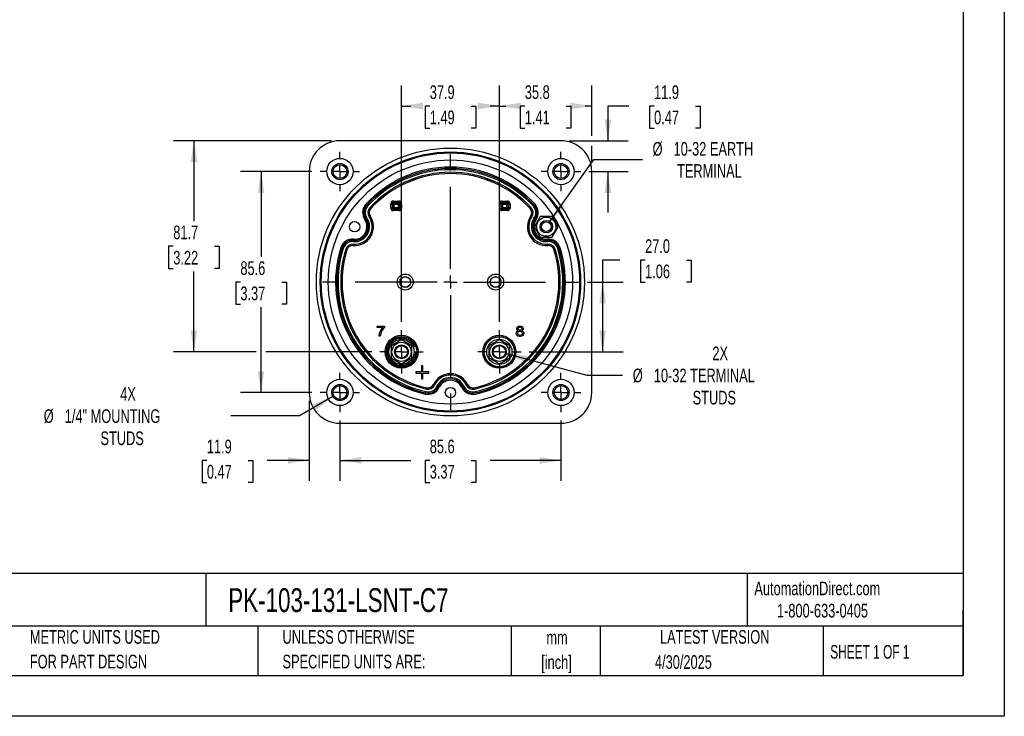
# Model space of a CAD drawing. Header units: millimetres. Extents: x 0 to 699, y 0 to 540.
# Tile 2 of 6: x 317 to 699, y 0 to 270. Entities that reach past the tile are written whole.
import ezdxf

# ---------------------------------------------------------------- set-up
doc = ezdxf.new("R2010")
doc.units = ezdxf.units.MM
doc.header["$LTSCALE"] = 2.5
doc.linetypes.add('CENTERX2', pattern=[20.32, 12.7, -2.54, 2.54, -2.54])
doc.layers.add('CENTER', color=40, linetype='CENTERX2')
doc.layers.add('DIMENSIONS', color=140, linetype='Continuous', lineweight=25)
doc.layers.add('TEXT', color=140, linetype='Continuous', lineweight=25)
doc.styles.add('SLDTEXTSTYLE0', font='TXT', dxfattribs={"width": 0.7})
doc.styles.add('SLDTEXTSTYLE1', font='TXT', dxfattribs={"width": 0.65})
doc.dimstyles.new('SLDDIMSTYLE0', dxfattribs={"dimtxt": 5.39502, "dimasz": 8.255, "dimexe": 0, "dimexo": 0.0625, "dimgap": 1.348755, "dimtad": 0, "dimtih": 1, "dimtoh": 1, "dimrnd": 1e-09, "dimzin": 12, "dimdsep": 46, "dimtxsty": 'SLDTEXTSTYLE0', "dimsah": 1, "dimcen": 0.09, "dimadec": 0, "dimazin": 3, "dimtfac": 1, "dimtofl": 0, "dimtmove": 0, "dimatfit": 3, "dimfxl": 0, "dimfrac": 2, "dimtolj": 1, "dimtzin": 12, "dimarcsym": 0})
doc.dimstyles.new('SLDDIMSTYLE3', dxfattribs={"dimtxt": 5.39502, "dimasz": 8.255, "dimexe": 0, "dimexo": 0.0625, "dimgap": 1.348755, "dimtad": 0, "dimtih": 1, "dimtoh": 1, "dimrnd": 1e-09, "dimzin": 4, "dimdsep": 46, "dimtxsty": 'SLDTEXTSTYLE0', "dimsah": 1, "dimcen": 0.09, "dimadec": 0, "dimazin": 1, "dimtfac": 1, "dimtofl": 0, "dimtmove": 0, "dimatfit": 3, "dimfxl": 0, "dimfrac": 2, "dimtolj": 1, "dimtzin": 12, "dimarcsym": 0})
doc.dimstyles.new('SLDDIMSTYLE4', dxfattribs={"dimtxt": 5.39502, "dimasz": 8.255, "dimexe": 0, "dimexo": 0.0625, "dimgap": 1.348755, "dimtad": 0, "dimtih": 1, "dimtoh": 1, "dimrnd": 1e-09, "dimzin": 12, "dimdsep": 46, "dimtxsty": 'SLDTEXTSTYLE0', "dimsah": 1, "dimcen": 0.09, "dimadec": 0, "dimazin": 3, "dimtfac": 1, "dimtmove": 0, "dimatfit": 0, "dimfxl": 0, "dimfrac": 2, "dimtolj": 1, "dimtzin": 12, "dimarcsym": 0})
doc.dimstyles.new('SLDDIMSTYLE6', dxfattribs={"dimtxt": 5.39502, "dimasz": 8.255, "dimexe": 0, "dimexo": 0.0625, "dimgap": 1.348755, "dimtad": 0, "dimtih": 1, "dimtoh": 1, "dimrnd": 1e-09, "dimzin": 12, "dimdsep": 46, "dimtxsty": 'SLDTEXTSTYLE0', "dimsah": 1, "dimcen": 0, "dimadec": 0, "dimazin": 3, "dimtfac": 1, "dimtofl": 0, "dimtmove": 0, "dimatfit": 3, "dimfxl": 0, "dimfrac": 2, "dimtolj": 1, "dimtzin": 12, "dimarcsym": 0})

# ---------------------------------------------------------------- blocks, each defined once
blk = doc.blocks.new('SW_NOTE_0_1')
at = {"layer": 'TEXT', "color": 0, "linetype": 'CENTERX2', "lineweight": 18, "char_height": 5.292, "attachment_point": 2, "style": 'SLDTEXTSTYLE0'}
for s, insert in [('mm', (7.11, 6.82)), ('[inch]', (6.9, -2.73))]:
    blk.add_mtext(s, dxfattribs=dict(at, insert=insert))
blk = doc.blocks.new('SW_NOTE_0_2')
at = {"layer": 'TEXT', "color": 0, "linetype": 'CENTERX2', "lineweight": 18, "char_height": 5.2917, "attachment_point": 1, "style": 'SLDTEXTSTYLE0'}
for s, insert in [('UNLESS OTHERWISE', (0, 6.82)), ('SPECIFIED UNITS ARE:', (0, -2.73))]:
    blk.add_mtext(s, dxfattribs=dict(at, insert=insert))
blk = doc.blocks.new('SW_NOTE_0_6')
at = {"layer": 'TEXT', "color": 0, "linetype": 'CENTERX2', "lineweight": 18, "char_height": 5.2917, "attachment_point": 1, "style": 'SLDTEXTSTYLE0'}
for s, insert in [('METRIC UNITS USED', (0, 6.82)), ('FOR PART DESIGN', (0, -2.73))]:
    blk.add_mtext(s, dxfattribs=dict(at, insert=insert))
blk = doc.blocks.new('_D_13')
at = {"layer": 'DIMENSIONS'}
for p, q in [((441.25, 114.64), (441.25, 91.22)), ((526.85, 114.64), (526.85, 91.22)), ((441.25, 99.16), (468.73, 99.16)), ((476.04, 99.16), (474.22, 99.16)), ((474.22, 99.16), (474.22, 90.58)), ((492.07, 99.16), (493.88, 99.16)), ((493.88, 99.16), (493.88, 90.58)), ((526.85, 99.16), (499.38, 99.16)), ((474.22, 90.58), (476.04, 90.58)), ((493.88, 90.58), (492.07, 90.58))]:
    blk.add_line(p, q, dxfattribs=at)
for points in [[(441.25, 99.16), (449.51, 97.89), (449.51, 100.43)], [(526.85, 99.16), (518.6, 100.43), (518.6, 97.89)]]:
    blk.add_solid(points, dxfattribs=at)
at = {"layer": 'DIMENSIONS', "char_height": 5.292, "attachment_point": 1, "style": 'SLDTEXTSTYLE0'}
for s, insert in [('85.6', (476.04, 107.19)), ('3.37', (476.04, 97.4))]:
    blk.add_mtext(s, dxfattribs=dict(at, insert=insert))
blk = doc.blocks.new('_D_14')
at = {"layer": 'DIMENSIONS'}
for p, q in [((553.16, 236.43), (544.98, 236.43)), ((544.98, 236.43), (544.98, 222.95)), ((562.89, 236.43), (561.07, 236.43)), ((561.07, 236.43), (561.07, 227.85)), ((578.92, 236.43), (580.73, 236.43)), ((580.73, 236.43), (580.73, 227.85)), ((561.07, 227.85), (562.89, 227.85)), ((580.73, 227.85), (578.92, 227.85)), ((530.08, 222.95), (552.92, 222.95)), ((537.67, 211.05), (552.92, 211.05)), ((544.98, 211.05), (544.98, 195.18))]:
    blk.add_line(p, q, dxfattribs=at)
for points in [[(544.98, 222.95), (546.25, 231.21), (543.71, 231.21)], [(544.98, 211.05), (543.71, 202.8), (546.25, 202.8)]]:
    blk.add_solid(points, dxfattribs=at)
at = {"layer": 'DIMENSIONS', "char_height": 5.292, "attachment_point": 1, "style": 'SLDTEXTSTYLE0'}
for s, insert in [('11.9', (562.89, 244.45)), ('0.47', (562.89, 234.67))]:
    blk.add_mtext(s, dxfattribs=dict(at, insert=insert))
blk = doc.blocks.new('_D_15')
at = {"layer": 'DIMENSIONS'}
for p, q in [((465.12, 152.79), (465.12, 244.36)), ((502.98, 152.79), (502.98, 244.36)), ((465.12, 236.43), (468.73, 236.43)), ((476.04, 236.43), (474.22, 236.43)), ((474.22, 236.43), (474.22, 227.85)), ((492.07, 236.43), (493.88, 236.43)), ((493.88, 236.43), (493.88, 227.85)), ((502.98, 236.43), (499.38, 236.43)), ((474.22, 227.85), (476.04, 227.85)), ((493.88, 227.85), (492.07, 227.85))]:
    blk.add_line(p, q, dxfattribs=at)
for points in [[(465.12, 236.43), (473.38, 235.16), (473.38, 237.7)], [(502.98, 236.43), (494.72, 237.7), (494.72, 235.16)]]:
    blk.add_solid(points, dxfattribs=at)
at = {"layer": 'DIMENSIONS', "char_height": 5.292, "attachment_point": 1, "style": 'SLDTEXTSTYLE0'}
for s, insert in [('37.9', (476.04, 244.45)), ('1.49', (476.04, 234.67))]:
    blk.add_mtext(s, dxfattribs=dict(at, insert=insert))
blk = doc.blocks.new('_D_16')
at = {"layer": 'DIMENSIONS'}
for p, q in [((502.98, 152.79), (502.98, 244.36)), ((538.75, 224.86), (538.75, 244.36)), ((502.98, 236.43), (505.54, 236.43)), ((512.85, 236.43), (511.04, 236.43)), ((511.04, 236.43), (511.04, 227.85)), ((528.88, 236.43), (530.69, 236.43)), ((530.69, 236.43), (530.69, 227.85)), ((538.75, 236.43), (536.19, 236.43)), ((511.04, 227.85), (512.85, 227.85)), ((530.69, 227.85), (528.88, 227.85)), ((538.75, 214.28), (538.75, 221.05))]:
    blk.add_line(p, q, dxfattribs=at)
for points in [[(502.98, 236.43), (511.23, 235.16), (511.23, 237.7)], [(538.75, 236.43), (530.5, 237.7), (530.5, 235.16)]]:
    blk.add_solid(points, dxfattribs=at)
at = {"layer": 'DIMENSIONS', "char_height": 5.292, "attachment_point": 1, "style": 'SLDTEXTSTYLE0'}
for s, insert in [('35.8', (512.85, 244.45)), ('1.41', (512.85, 234.67))]:
    blk.add_mtext(s, dxfattribs=dict(at, insert=insert))
blk = doc.blocks.new('_D_17')
at = {"layer": 'DIMENSIONS'}
for p, q in [((438.03, 222.95), (376.8, 222.95)), ((384.74, 222.95), (384.74, 191.87)), ((376.72, 182.09), (374.91, 182.09)), ((374.91, 182.09), (374.91, 173.51)), ((392.75, 182.09), (394.56, 182.09)), ((394.56, 182.09), (394.56, 173.51)), ((374.91, 173.51), (376.72, 173.51)), ((384.74, 141.22), (384.74, 172.31)), ((394.56, 173.51), (392.75, 173.51)), ((408.82, 141.22), (376.8, 141.22)), ((453.56, 141.22), (412.63, 141.22))]:
    blk.add_line(p, q, dxfattribs=at)
for points in [[(384.74, 222.95), (383.47, 214.7), (386.01, 214.7)], [(384.74, 141.22), (386.01, 149.48), (383.47, 149.48)]]:
    blk.add_solid(points, dxfattribs=at)
at = {"layer": 'DIMENSIONS', "char_height": 5.292, "attachment_point": 1, "style": 'SLDTEXTSTYLE0'}
for s, insert in [('81.7', (376.72, 190.12)), ('3.22', (376.72, 180.33))]:
    blk.add_mtext(s, dxfattribs=dict(at, insert=insert))
blk = doc.blocks.new('_D_18')
at = {"layer": 'DIMENSIONS'}
for p, q in [((429.35, 122.23), (429.35, 91.22)), ((441.25, 114.64), (441.25, 91.22)), ((389.73, 99.16), (387.92, 99.16)), ((387.92, 99.16), (387.92, 90.58)), ((405.76, 99.16), (407.58, 99.16)), ((407.58, 99.16), (407.58, 90.58)), ((429.35, 99.16), (413.07, 99.16)), ((441.25, 99.16), (457.13, 99.16)), ((387.92, 90.58), (389.73, 90.58)), ((407.58, 90.58), (405.76, 90.58))]:
    blk.add_line(p, q, dxfattribs=at)
for points in [[(429.35, 99.16), (421.1, 100.43), (421.1, 97.89)], [(441.25, 99.16), (449.51, 97.89), (449.51, 100.43)]]:
    blk.add_solid(points, dxfattribs=at)
at = {"layer": 'DIMENSIONS', "char_height": 5.292, "attachment_point": 1, "style": 'SLDTEXTSTYLE0'}
for s, insert in [('11.9', (389.73, 107.19)), ('0.47', (389.73, 97.4))]:
    blk.add_mtext(s, dxfattribs=dict(at, insert=insert))
blk = doc.blocks.new('_D_19')
at = {"layer": 'DIMENSIONS'}
for p, q in [((438.52, 123.88), (425.6, 116.42)), ((425.6, 116.42), (399.08, 116.42))]:
    blk.add_line(p, q, dxfattribs=at)
blk.add_solid([(438.52, 123.88), (430.74, 120.85), (432.01, 118.65)], dxfattribs=at)
at = {"layer": 'DIMENSIONS', "attachment_point": 1, "style": 'SLDTEXTSTYLE0'}
for s, insert, char_height in [('4X', (356.18, 127.52), 5.292), ('%%c', (326.56, 118.95), 5.292), ('1/4" MOUNTING', (334.71, 118.95), 5.2917), ('STUDS', (348.54, 110.37), 5.292)]:
    blk.add_mtext(s, dxfattribs=dict(at, insert=insert, char_height=char_height))
blk = doc.blocks.new('_D_20')
at = {"layer": 'DIMENSIONS'}
for p, q in [((522.56, 191.65), (539.62, 215.67)), ((539.62, 215.67), (558.35, 215.67))]:
    blk.add_line(p, q, dxfattribs=at)
blk.add_solid([(522.56, 191.65), (528.37, 197.64), (526.3, 199.11)], dxfattribs=at)
at = {"layer": 'DIMENSIONS', "attachment_point": 1, "style": 'SLDTEXTSTYLE0'}
for s, insert, char_height in [('%%c', (562.32, 222.49), 5.292), ('10-32 EARTH', (570.46, 222.49), 5.2917), ('TERMINAL', (571.79, 213.92), 5.292)]:
    blk.add_mtext(s, dxfattribs=dict(at, insert=insert, char_height=char_height))
blk = doc.blocks.new('_D_21')
at = {"layer": 'DIMENSIONS'}
for p, q in [((430.44, 211.05), (402.79, 211.05)), ((410.73, 211.05), (410.73, 178.04)), ((402.71, 168.25), (400.9, 168.25)), ((400.9, 168.25), (400.9, 159.68)), ((418.74, 168.25), (420.56, 168.25)), ((420.56, 168.25), (420.56, 159.68)), ((400.9, 159.68), (402.71, 159.68)), ((410.73, 125.45), (410.73, 158.47)), ((420.56, 159.68), (418.74, 159.68)), ((430.44, 125.45), (402.79, 125.45))]:
    blk.add_line(p, q, dxfattribs=at)
for points in [[(410.73, 211.05), (409.46, 202.8), (412, 202.8)], [(410.73, 125.45), (412, 133.71), (409.46, 133.71)]]:
    blk.add_solid(points, dxfattribs=at)
at = {"layer": 'DIMENSIONS', "char_height": 5.292, "attachment_point": 1, "style": 'SLDTEXTSTYLE0'}
for s, insert in [('85.6', (402.71, 176.28)), ('3.37', (402.71, 166.5))]:
    blk.add_mtext(s, dxfattribs=dict(at, insert=insert))
blk = doc.blocks.new('_D_22')
at = {"layer": 'DIMENSIONS'}
for p, q in [((505.59, 140.52), (536.8, 132.16)), ((536.8, 132.16), (550.69, 132.16))]:
    blk.add_line(p, q, dxfattribs=at)
blk.add_solid([(505.59, 140.52), (513.23, 137.16), (513.89, 139.61)], dxfattribs=at)
at = {"layer": 'DIMENSIONS', "attachment_point": 1, "style": 'SLDTEXTSTYLE0'}
for s, insert, char_height in [('2X', (585.47, 143.27), 5.292), ('%%c', (554.66, 134.69), 5.292), ('10-32 TERMINAL', (562.81, 134.69), 5.2917), ('STUDS', (577.83, 126.12), 5.292)]:
    blk.add_mtext(s, dxfattribs=dict(at, insert=insert, char_height=char_height))
blk = doc.blocks.new('_D_23')
at = {"layer": 'DIMENSIONS'}
for p, q in [((549.69, 176.77), (542.96, 176.77)), ((542.96, 176.77), (542.96, 168.25)), ((559.42, 176.77), (557.61, 176.77)), ((557.61, 176.77), (557.61, 168.2)), ((575.45, 176.77), (577.26, 176.77)), ((577.26, 176.77), (577.26, 168.2)), ((537.06, 168.25), (550.9, 168.25)), ((542.96, 168.25), (542.96, 141.22)), ((557.61, 168.2), (559.42, 168.2)), ((577.26, 168.2), (575.45, 168.2)), ((514.54, 141.22), (550.9, 141.22))]:
    blk.add_line(p, q, dxfattribs=at)
for points in [[(542.96, 168.25), (541.69, 160), (544.23, 160)], [(542.96, 141.22), (544.23, 149.48), (541.69, 149.48)]]:
    blk.add_solid(points, dxfattribs=at)
at = {"layer": 'DIMENSIONS', "char_height": 5.292, "attachment_point": 1, "style": 'SLDTEXTSTYLE0'}
for s, insert in [('27.0', (559.42, 184.8)), ('1.06', (559.42, 175.02))]:
    blk.add_mtext(s, dxfattribs=dict(at, insert=insert))
blk = doc.blocks.new('SW_CENTERMARKSYMBOL_1')
at = {"layer": 'CENTER', "color": 0}
for p, q in [((0, 5.08), (0, 8.39)), ((-5.08, 0), (-8.39, 0)), ((0, 0), (-2.54, 0)), ((0, 0), (0, 2.54)), ((0, 0), (0, -2.54)), ((0, 0), (2.54, 0)), ((5.08, 0), (8.39, 0)), ((0, -5.08), (0, -8.39))]:
    blk.add_line(p, q, dxfattribs=at)
blk = doc.blocks.new('SW_CENTERMARKSYMBOL_2')
at = {"layer": 'CENTER', "color": 0}
for p, q in [((0, 5.08), (0, 7.64)), ((-5.08, 0), (-7.64, 0)), ((0, 0), (-2.54, 0)), ((0, 0), (0, 2.54)), ((0, 0), (0, -2.54)), ((0, 0), (2.54, 0)), ((5.08, 0), (7.64, 0)), ((0, -5.08), (0, -7.64))]:
    blk.add_line(p, q, dxfattribs=at)
blk = doc.blocks.new('SW_CENTERMARKSYMBOL_3')
at = {"layer": 'CENTER', "color": 0}
for p, q in [((0, 5.08), (0, 8.39)), ((-5.08, 0), (-8.39, 0)), ((0, 0), (-2.54, 0)), ((0, 0), (0, 2.54)), ((0, 0), (0, -2.54)), ((0, 0), (2.54, 0)), ((5.08, 0), (8.39, 0)), ((0, -5.08), (0, -8.39))]:
    blk.add_line(p, q, dxfattribs=at)
blk = doc.blocks.new('SW_CENTERMARKSYMBOL_4')
at = {"layer": 'CENTER', "color": 0}
for p, q in [((0, 5.08), (0, 7.64)), ((-5.08, 0), (-7.64, 0)), ((0, 0), (-2.54, 0)), ((0, 0), (0, 2.54)), ((0, 0), (0, -2.54)), ((0, 0), (2.54, 0)), ((5.08, 0), (7.64, 0)), ((0, -5.08), (0, -7.64))]:
    blk.add_line(p, q, dxfattribs=at)
blk = doc.blocks.new('SW_CENTERMARKSYMBOL_5')
at = {"layer": 'CENTER', "color": 0}
for p, q in [((0, 5.08), (0, 7.64)), ((-5.08, 0), (-7.64, 0)), ((0, 0), (-2.54, 0)), ((0, 0), (0, 2.54)), ((0, 0), (0, -2.54)), ((0, 0), (2.54, 0)), ((5.08, 0), (7.64, 0)), ((0, -5.08), (0, -7.64))]:
    blk.add_line(p, q, dxfattribs=at)
blk = doc.blocks.new('SW_CENTERMARKSYMBOL_6')
at = {"layer": 'CENTER', "color": 0}
for p, q in [((0, 5.08), (0, 7.64)), ((-5.08, 0), (-7.64, 0)), ((0, 0), (-2.54, 0)), ((0, 0), (0, 2.54)), ((0, 0), (0, -2.54)), ((0, 0), (2.54, 0)), ((5.08, 0), (7.64, 0)), ((0, -5.08), (0, -7.64))]:
    blk.add_line(p, q, dxfattribs=at)
blk = doc.blocks.new('SW_CENTERMARKSYMBOL_7')
at = {"layer": 'CENTER', "color": 0}
for p, q in [((0, 5.08), (0, 49.83)), ((-5.08, 0), (-49.83, 0)), ((0, 0), (-2.54, 0)), ((0, 0), (0, 2.54)), ((0, 0), (0, -2.54)), ((0, 0), (2.54, 0)), ((5.08, 0), (49.83, 0)), ((0, -5.08), (0, -49.83))]:
    blk.add_line(p, q, dxfattribs=at)

msp = doc.modelspace()

# ---------------------------------------------------------------- linework, layer by layer
at = {"color": 7, "linetype": 'Continuous'}
for p, q in [((698.506, 539.757), (698.506, 0.007)), ((698.506, 0.007), (0.006, 0.007))]:
    msp.add_line(p, q, dxfattribs=at)
for p, q in [((526.902, 222.954), (441.202, 222.954)), ((429.352, 211.104), (429.352, 125.404)), ((538.752, 125.404), (538.752, 211.104)), ((460.997, 196.92), (460.997, 198.588)), ((460.997, 198.588), (461.497, 198.588)), ((461.497, 198.588), (461.497, 196.92)), ((461.737, 198.348), (461.497, 198.588)), ((461.737, 197.16), (461.737, 198.348)), ((462.237, 198.348), (461.737, 198.348)), ((461.997, 199.588), (464.088, 199.588)), ((461.997, 199.588), (461.997, 199.088)), ((461.997, 199.088), (464.088, 199.088)), ((461.997, 199.088), (462.237, 198.848)), ((462.237, 198.848), (463.849, 198.848)), ((462.237, 198.348), (462.237, 198.848)), ((462.237, 197.16), (462.237, 198.348)), ((463.849, 198.348), (462.237, 198.348)), ((463.849, 198.848), (464.088, 199.088)), ((463.849, 198.848), (463.849, 198.348)), ((464.349, 198.348), (463.849, 198.348)), ((463.849, 198.348), (463.849, 197.16)), ((464.088, 199.088), (464.088, 199.588)), ((464.588, 198.588), (464.349, 198.348)), ((464.349, 198.348), (464.349, 197.16)), ((465.088, 198.588), (464.588, 198.588)), ((464.588, 196.92), (464.588, 198.588)), ((465.088, 198.588), (465.088, 196.92)), ((503.011, 196.915), (503.011, 198.593)), ((503.011, 198.593), (503.51, 198.593)), ((503.51, 198.593), (503.51, 196.915)), ((503.755, 198.348), (503.51, 198.593)), ((503.755, 197.16), (503.755, 198.348)), ((504.255, 198.348), (503.755, 198.348)), ((504.01, 199.593), (506.112, 199.593)), ((504.01, 199.593), (504.01, 199.093)), ((504.01, 199.093), (506.112, 199.093)), ((504.01, 199.093), (504.255, 198.848)), ((504.255, 198.848), (505.867, 198.848)), ((504.255, 198.348), (504.255, 198.848)), ((505.867, 198.348), (504.255, 198.348)), ((504.255, 198.348), (504.255, 197.16)), ((505.867, 198.848), (506.112, 199.093)), ((505.867, 198.848), (505.867, 198.348)), ((506.367, 198.348), (505.867, 198.348)), ((505.867, 197.16), (505.867, 198.348)), ((506.112, 199.593), (506.112, 199.093)), ((506.612, 198.593), (506.367, 198.348)), ((506.367, 198.348), (506.367, 197.16)), ((507.112, 198.593), (506.612, 198.593)), ((506.612, 196.915), (506.612, 198.593)), ((507.112, 198.593), (507.112, 196.915)), ((451.663, 198.062), (451.672, 198.053)), ((451.672, 198.053), (452.04, 197.714)), ((452.783, 197.031), (453.15, 196.692)), ((453.16, 196.684), (453.15, 196.692)), ((460.997, 196.92), (461.497, 196.92)), ((461.497, 196.92), (461.737, 197.16)), ((461.737, 197.16), (462.237, 197.16)), ((462.237, 196.66), (461.997, 196.42)), ((461.997, 195.92), (461.997, 196.42)), ((464.088, 196.42), (461.997, 196.42)), ((464.088, 195.92), (461.997, 195.92)), ((462.237, 196.66), (462.237, 197.16)), ((462.237, 197.16), (463.849, 197.16)), ((463.849, 196.66), (462.237, 196.66)), ((463.849, 197.16), (463.849, 196.66)), ((463.849, 197.16), (464.349, 197.16)), ((464.088, 196.42), (463.849, 196.66)), ((464.088, 195.92), (464.088, 196.42)), ((464.349, 197.16), (464.588, 196.92)), ((465.088, 196.92), (464.588, 196.92)), ((503.011, 196.915), (503.51, 196.915)), ((503.51, 196.915), (503.755, 197.16)), ((503.755, 197.16), (504.255, 197.16)), ((504.255, 196.66), (504.01, 196.415)), ((504.01, 195.915), (504.01, 196.415)), ((506.112, 196.415), (504.01, 196.415)), ((506.112, 195.915), (504.01, 195.915)), ((504.255, 196.66), (504.255, 197.16)), ((504.255, 197.16), (505.867, 197.16)), ((505.867, 196.66), (504.255, 196.66)), ((505.867, 197.16), (505.867, 196.66)), ((505.867, 197.16), (506.367, 197.16)), ((506.112, 196.415), (505.867, 196.66)), ((506.112, 195.915), (506.112, 196.415)), ((506.367, 197.16), (506.612, 196.915)), ((506.612, 196.915), (507.112, 196.915)), ((514.944, 196.684), (514.953, 196.692)), ((515.321, 197.031), (514.953, 196.692)), ((516.431, 198.053), (516.063, 197.714)), ((516.441, 198.062), (516.431, 198.053)), ((451.288, 192.683), (451.299, 192.69)), ((451.299, 192.69), (451.71, 192.975)), ((452.54, 193.548), (452.951, 193.832)), ((452.962, 193.84), (452.951, 193.832)), ((515.153, 193.832), (515.142, 193.84)), ((515.564, 193.548), (515.153, 193.832)), ((516.805, 192.69), (516.394, 192.975)), ((518.852, 193.679), (516.542, 189.679)), ((516.805, 192.69), (516.816, 192.683)), ((523.47, 193.679), (518.852, 193.679)), ((525.78, 189.679), (523.47, 193.679)), ((516.542, 189.679), (518.852, 185.679)), ((523.47, 185.679), (525.78, 189.679)), ((446.513, 184.401), (446.472, 183.903)), ((446.513, 184.401), (446.514, 184.414)), ((518.852, 185.679), (523.47, 185.679)), ((521.59, 184.414), (521.591, 184.401)), ((521.591, 184.401), (521.631, 183.903)), ((442.043, 181.4), (442.056, 181.396)), ((442.056, 181.396), (442.533, 181.247)), ((443.496, 180.946), (443.973, 180.796)), ((443.985, 180.792), (443.973, 180.796)), ((446.35, 182.399), (446.349, 182.386)), ((446.391, 182.897), (446.35, 182.399)), ((521.713, 182.897), (521.754, 182.399)), ((521.755, 182.386), (521.754, 182.399)), ((524.118, 180.792), (524.131, 180.796)), ((524.608, 180.946), (524.131, 180.796)), ((526.048, 181.396), (525.571, 181.247)), ((526.06, 181.4), (526.048, 181.396)), ((455.687, 150.698), (455.687, 151.17)), ((455.687, 151.17), (458.561, 151.17)), ((457.861, 150.698), (455.687, 150.698)), ((458.561, 151.17), (458.561, 150.788)), ((456.868, 147.222), (456.307, 147.222)), ((465.124, 145.872), (461.097, 143.547)), ((469.151, 143.547), (465.124, 145.872)), ((502.98, 145.872), (498.953, 143.547)), ((507.007, 143.547), (502.98, 145.872)), ((461.097, 143.547), (461.097, 138.897)), ((469.151, 138.897), (469.151, 143.547)), ((498.953, 143.547), (498.953, 138.897)), ((507.007, 138.897), (507.007, 143.547)), ((461.097, 138.897), (465.124, 136.572)), ((465.124, 136.572), (469.151, 138.897)), ((498.953, 138.897), (502.98, 136.572)), ((502.98, 136.572), (507.007, 138.897)), ((470.624, 133.472), (470.624, 132.972)), ((472.874, 133.472), (470.624, 133.472)), ((473.374, 135.722), (472.874, 135.722)), ((472.874, 135.722), (472.874, 133.472)), ((473.374, 133.472), (473.374, 135.722)), ((475.624, 133.472), (473.374, 133.472)), ((475.624, 132.972), (475.624, 133.472)), ((470.624, 132.972), (472.874, 132.972)), ((472.874, 132.972), (472.874, 130.722)), ((472.874, 130.722), (473.374, 130.722)), ((473.374, 132.972), (475.624, 132.972)), ((473.374, 130.722), (473.374, 132.972)), ((474.874, 127.274), (474.765, 126.786)), ((474.874, 127.274), (474.877, 127.286)), ((477.439, 128.537), (477.451, 128.531)), ((477.903, 128.317), (477.451, 128.531)), ((479.266, 127.671), (478.814, 127.885)), ((479.278, 127.665), (479.266, 127.671)), ((488.838, 127.671), (488.826, 127.665)), ((488.838, 127.671), (489.29, 127.885)), ((490.201, 128.317), (490.653, 128.531)), ((490.653, 128.531), (490.665, 128.537)), ((493.227, 127.286), (493.229, 127.274)), ((493.339, 126.786), (493.229, 127.274)), ((474.435, 125.313), (474.432, 125.301)), ((474.545, 125.801), (474.435, 125.313)), ((493.668, 125.313), (493.559, 125.801)), ((493.671, 125.301), (493.668, 125.313)), ((441.202, 113.554), (526.902, 113.554))]:
    msp.add_line(p, q)
at = {"flags": 128}
for points in [[(511.607, 149.391), (511.99, 149.22), (512.26, 148.964), (512.41, 148.64), (512.439, 148.26), (512.326, 147.859), (512.06, 147.52), (511.667, 147.275), (511.178, 147.162), (510.633, 147.181), (510.172, 147.332), (509.81, 147.612), (509.587, 147.972), (509.527, 148.544), (509.599, 148.808), (509.737, 149.032)], [(510.362, 149.391), (510.109, 149.502), (509.917, 149.646), (509.786, 149.823), (509.698, 150.143), (509.737, 150.489), (509.896, 150.789), (510.172, 151.035), (510.533, 151.188), (510.973, 151.238), (511.412, 151.187), (511.774, 151.033), (512.053, 150.786), (512.216, 150.489), (512.26, 150.149), (512.178, 149.83), (512.049, 149.65), (511.858, 149.504), (511.607, 149.391)], [(509.737, 149.032), (510.041, 149.275), (510.362, 149.391)], [(511.632, 147.784), (511.344, 147.615), (510.99, 147.558), (510.621, 147.621), (510.314, 147.807), (510.13, 148.092), (510.079, 148.411), (510.148, 148.706), (510.33, 148.949)], [(511.5, 149.758), (511.335, 149.65), (511.138, 149.592), (510.705, 149.62), (510.528, 149.704), (510.385, 149.834), (510.293, 149.992), (510.254, 150.178), (510.296, 150.437), (510.46, 150.654)], [(510.33, 148.949), (510.542, 149.09), (510.791, 149.165), (511.074, 149.174), (511.335, 149.118), (511.559, 148.998), (511.74, 148.822), (511.849, 148.609), (511.886, 148.363), (511.824, 148.042), (511.632, 147.784)], [(510.46, 150.654), (510.625, 150.763), (510.819, 150.822), (511.25, 150.792), (511.43, 150.7), (511.576, 150.563), (511.667, 150.4), (511.701, 150.213), (511.655, 149.964), (511.5, 149.758)]]:
    msp.add_lwpolyline(points, dxfattribs=at)
for centre, radius in [((484.052, 168.26), 51.889), ((484.052, 168.254), 50.389), ((484.052, 168.254), 50.011), ((441.252, 211.054), 5.1), ((484.052, 168.259), 47.291), ((441.252, 211.054), 3.15), ((441.252, 211.054), 2.65), ((526.852, 211.054), 5.1), ((526.852, 211.054), 3.15), ((526.852, 211.054), 2.65), ((446.943, 189.679), 2), ((521.161, 189.679), 3.719), ((521.161, 189.679), 2.413), ((521.161, 189.679), 1.913), ((466.552, 168.254), 3.097), ((466.552, 168.254), 2.099), ((466.552, 168.254), 2.023), ((501.552, 168.254), 3.097), ((501.552, 168.254), 2.099), ((501.552, 168.254), 2.023), ((465.124, 141.222), 6.389), ((465.124, 141.222), 5.889), ((465.124, 141.222), 5.85), ((465.124, 141.222), 4.88), ((465.124, 141.222), 3.727), ((502.98, 141.222), 6.389), ((502.98, 141.222), 5.889), ((502.98, 141.222), 5.85), ((502.98, 141.222), 4.88), ((502.98, 141.222), 3.727), ((465.124, 141.222), 2.7), ((465.124, 141.222), 2.413), ((502.98, 141.222), 2.7), ((502.98, 141.222), 2.413), ((441.252, 125.454), 5.1), ((526.852, 125.454), 5.1), ((441.252, 125.454), 3.15), ((441.252, 125.454), 2.65), ((484.052, 125.404), 2), ((526.852, 125.454), 3.15), ((526.852, 125.454), 2.65)]:
    msp.add_circle(centre, radius)
for centre, radius, start, end in [((441.202, 211.104), 11.85, 90, 180), ((526.902, 211.104), 11.85, 360, 90), ((484.052, 168.254), 44.5, 42.62309, 137.37691), ((484.052, 168.254), 44.017, 42.62309, 137.37691), ((484.052, 168.254), 44.004, 42.62309, 137.37691), ((484.052, 168.254), 43.504, 42.62309, 137.37691), ((484.052, 168.254), 42.496, 42.62309, 137.37691), ((484.052, 168.254), 41.996, 42.62309, 137.37691), ((484.052, 168.254), 41.983, 42.62309, 137.37691), ((454.84, 195.138), 4.8, 137.37691, 214.65403), ((461.997, 198.588), 1, 89.99706, 180.00294), ((461.997, 198.588), 0.5, 89.97564, 180.02436), ((462.237, 198.348), 0.5, 90.02044, 179.97956), ((463.849, 198.348), 0.5, 0.02044, 89.97956), ((464.088, 198.588), 1, 359.99706, 90.00294), ((464.088, 198.588), 0.5, 359.97564, 90.02436), ((504.01, 198.593), 1, 89.99706, 180.00294), ((504.01, 198.593), 0.5, 89.97564, 180.02436), ((504.255, 198.348), 0.5, 90.02044, 179.97956), ((505.867, 198.348), 0.5, 0.02044, 89.97956), ((506.112, 198.593), 1, 359.99706, 90.00294), ((506.112, 198.593), 0.5, 359.97564, 90.02436), ((513.264, 195.138), 4.8, 325.34597, 42.62309), ((454.84, 195.138), 4.317, 137.37691, 214.65403), ((454.84, 195.138), 4.304, 137.37691, 214.65403), ((454.84, 195.138), 3.804, 137.37691, 214.65403), ((454.84, 195.138), 2.796, 137.37691, 214.65403), ((454.84, 195.138), 2.296, 137.37691, 214.65403), ((454.84, 195.138), 2.283, 137.37691, 214.65403), ((461.997, 196.92), 1, 179.99706, 270.00294), ((461.997, 196.92), 0.5, 179.97564, 270.02436), ((462.237, 197.16), 0.5, 180.02044, 269.97956), ((463.849, 197.16), 0.5, 270.02044, 359.97956), ((464.088, 196.92), 1, 269.99706, 0.00294), ((464.088, 196.92), 0.5, 269.97564, 0.02436), ((504.01, 196.915), 1, 179.99706, 270.00294), ((504.01, 196.915), 0.5, 179.97564, 270.02436), ((504.255, 197.16), 0.5, 180.02044, 269.97956), ((505.867, 197.16), 0.5, 270.02044, 359.97956), ((506.112, 196.915), 1, 269.99706, 0.00294), ((506.112, 196.915), 0.5, 269.97564, 0.02436), ((513.264, 195.138), 2.283, 325.34597, 42.62309), ((513.264, 195.138), 2.296, 325.34597, 42.62309), ((513.264, 195.138), 2.796, 325.34597, 42.62309), ((513.264, 195.138), 3.804, 325.34597, 42.62309), ((513.264, 195.138), 4.304, 325.34597, 42.62309), ((513.264, 195.138), 4.317, 325.34597, 42.62309), ((446.943, 189.679), 7.317, 265.34597, 34.65403), ((446.943, 189.679), 7.304, 265.34597, 34.65403), ((446.943, 189.679), 6.804, 265.34597, 34.65403), ((446.943, 189.679), 5.796, 265.34597, 34.65403), ((446.943, 189.679), 5.296, 265.34597, 34.65403), ((446.943, 189.679), 5.283, 265.34597, 34.65403), ((446.943, 189.679), 4.8, 265.34597, 34.65403), ((521.161, 189.679), 7.317, 145.34597, 274.65403), ((521.161, 189.679), 7.304, 145.34597, 274.65403), ((521.161, 189.679), 6.804, 145.34597, 274.65403), ((521.161, 189.679), 5.796, 145.34597, 274.65403), ((521.161, 189.679), 5.296, 145.34597, 274.65403), ((521.161, 189.679), 5.283, 145.34597, 274.65403), ((521.161, 189.679), 4.8, 145.34597, 274.65403), ((446.164, 180.111), 4.8, 85.34597, 162.62309), ((446.164, 180.111), 4.317, 85.34597, 162.62309), ((446.164, 180.111), 4.304, 85.34597, 162.62309), ((446.164, 180.111), 3.804, 85.34597, 162.62309), ((521.94, 180.111), 4.8, 17.37691, 94.65403), ((521.94, 180.111), 4.317, 17.37691, 94.65403), ((521.94, 180.111), 4.304, 17.37691, 94.65403), ((521.94, 180.111), 3.804, 17.37691, 94.65403), ((484.052, 168.254), 44.5, 162.62309, 257.37691), ((484.052, 168.254), 44.017, 162.62309, 257.37691), ((484.052, 168.254), 44.004, 162.62309, 257.37691), ((484.052, 168.254), 43.504, 162.62309, 257.37691), ((484.052, 168.254), 42.496, 162.62309, 257.37691), ((484.052, 168.254), 41.996, 162.62309, 257.37691), ((484.052, 168.254), 41.983, 162.62309, 257.37691), ((446.164, 180.111), 2.796, 85.34597, 162.62309), ((446.164, 180.111), 2.296, 85.34597, 162.62309), ((446.164, 180.111), 2.283, 85.34597, 162.62309), ((484.052, 168.254), 41.983, 282.62309, 17.37691), ((484.052, 168.254), 41.996, 282.62309, 17.37691), ((484.052, 168.254), 42.496, 282.62309, 17.37691), ((484.052, 168.254), 43.504, 282.62309, 17.37691), ((484.052, 168.254), 44.004, 282.62309, 17.37691), ((484.052, 168.254), 44.017, 282.62309, 17.37691), ((484.052, 168.254), 44.5, 282.62309, 17.37691), ((521.94, 180.111), 2.796, 17.37691, 94.65403), ((521.94, 180.111), 2.296, 17.37691, 94.65403), ((521.94, 180.111), 2.283, 17.37691, 94.65403), ((461.999, 146.763), 5.711, 136.43875, 175.38686), ((462.711, 146.634), 5.873, 134.97129, 174.24816), ((484.052, 125.404), 7.317, 25.34597, 154.65403), ((484.052, 125.404), 7.304, 25.34597, 154.65403), ((484.052, 125.404), 6.804, 25.34597, 154.65403), ((484.052, 125.404), 5.796, 25.34597, 154.65403), ((484.052, 125.404), 5.296, 25.34597, 154.65403), ((484.052, 125.404), 5.283, 25.34597, 154.65403), ((484.052, 125.404), 4.8, 25.34597, 154.65403), ((475.376, 129.514), 4.8, 257.37691, 334.65403), ((475.376, 129.514), 4.317, 257.37691, 334.65403), ((475.376, 129.514), 4.304, 257.37691, 334.65403), ((475.376, 129.514), 3.804, 257.37691, 334.65403), ((475.376, 129.514), 2.796, 257.37691, 334.65403), ((475.376, 129.514), 2.296, 257.37691, 334.65403), ((475.376, 129.514), 2.283, 257.37691, 334.65403), ((492.728, 129.514), 4.8, 205.34597, 282.62309), ((492.728, 129.514), 4.317, 205.34597, 282.62309), ((492.728, 129.514), 4.304, 205.34597, 282.62309), ((492.728, 129.514), 3.804, 205.34597, 282.62309), ((492.728, 129.514), 2.796, 205.34597, 282.62309), ((492.728, 129.514), 2.296, 205.34597, 282.62309), ((492.728, 129.514), 2.283, 205.34597, 282.62309), ((441.202, 125.404), 11.85, 180, 270), ((526.902, 125.404), 11.85, 270, 360)]:
    msp.add_arc(centre, radius, start, end)
at = {"layer": 'CENTER'}
msp.add_circle((465.124, 141.222), 5.365, dxfattribs=at)
at = {"layer": 'TEXT'}
for p, q in [((682.625, 523.875), (682.625, 15.875)), ((682.625, 55.315), (15.875, 55.315)), ((389.397, 55.315), (389.397, 34.925)), ((598.938, 55.315), (598.938, 34.925)), ((682.625, 15.875), (682.625, 41.275)), ((682.625, 34.925), (15.875, 34.925)), ((409.45, 34.925), (409.45, 15.875)), ((507.561, 34.925), (507.561, 15.875)), ((542.03, 34.925), (542.03, 15.875)), ((628.372, 34.925), (628.372, 15.875)), ((15.875, 15.875), (682.625, 15.875))]:
    msp.add_line(p, q, dxfattribs=at)

# ---------------------------------------------------------------- block references
at = {"layer": 'CENTER'}
for name, p in [('SW_CENTERMARKSYMBOL_5', (441.252, 211.054)), ('SW_CENTERMARKSYMBOL_7', (484.052, 168.254)), ('SW_CENTERMARKSYMBOL_6', (526.852, 211.054)), ('SW_CENTERMARKSYMBOL_3', (465.124, 141.222)), ('SW_CENTERMARKSYMBOL_1', (502.98, 141.222)), ('SW_CENTERMARKSYMBOL_4', (441.252, 125.454)), ('SW_CENTERMARKSYMBOL_2', (526.852, 125.454))]:
    msp.add_blockref(name, p, dxfattribs=at)
at = {"layer": 'TEXT', "linetype": 'CENTERX2', "lineweight": 18}
for name, p in [('SW_NOTE_0_6', (321.196, 26.589)), ('SW_NOTE_0_2', (419.02, 26.589)), ('SW_NOTE_0_1', (518.215, 26.353))]:
    msp.add_blockref(name, p, dxfattribs=at)

# ---------------------------------------------------------------- texts
for s, insert, char_height, attachment_point, style in [('PK-103-131-LSNT-C7', (398.019, 49.648), 9.26042, 1, 'SLDTEXTSTYLE0'), ('AutomationDirect.com', (601.737, 52.191), 5.29167, 1, 'SLDTEXTSTYLE0'), ('1-800-633-0405', (610.479, 43.593), 5.29167, 1, 'SLDTEXTSTYLE0'), ('LATEST VERSION', (586.38, 33.41), 5.29167, 2, 'SLDTEXTSTYLE0'), ('SHEET 1 OF 1', (631.103, 27.629), 5.29167, 1, 'SLDTEXTSTYLE1'), ('4/30/2025', (574.254, 23.682), 5.2917, 2, 'SLDTEXTSTYLE0')]:
    msp.add_mtext(s, dxfattribs=dict(at, insert=insert, char_height=char_height, attachment_point=attachment_point, style=style))

# ---------------------------------------------------------------- dimensions: what is measured, and where the dimension line sits
at = {"layer": 'DIMENSIONS'}
for base, p1, p2, picture, middle in [((502.98, 236.426), (465.124, 149.612), (502.98, 149.612), '_D_15', (484.052, 236.426)), ((526.852, 99.157), (441.252, 117.814), (526.852, 117.814), '_D_13', (484.052, 99.157))]:
    dim = msp.add_linear_dim(base=base, p1=p1, p2=p2, dimstyle='SLDDIMSTYLE0', dxfattribs=at)
    dim.commit()
    dim.dimension.update_dxf_attribs({"geometry": picture, "text_midpoint": middle, "dimtype": 160})
for base, p1, p2, angle, dimstyle, picture, middle in [((502.98, 236.426), (538.752, 211.104), (502.98, 149.612), 360, 'SLDDIMSTYLE0', '_D_16', (520.866, 236.426)), ((544.978, 211.054), (526.902, 222.954), (534.492, 211.054), 90, 'SLDDIMSTYLE4', '_D_14', (544.978, 236.426)), ((384.736, 141.222), (441.202, 222.954), (456.734, 141.222), 90, 'SLDDIMSTYLE0', '_D_17', (384.736, 182.088)), ((410.729, 211.054), (433.612, 125.454), (433.612, 211.054), 90, 'SLDDIMSTYLE0', '_D_21', (410.729, 168.254)), ((542.962, 141.222), (533.884, 168.254), (511.37, 141.222), 90, 'SLDDIMSTYLE3', '_D_23', (542.962, 176.772)), ((429.352, 99.157), (441.252, 117.814), (429.352, 125.404), 360, 'SLDDIMSTYLE4', '_D_18', (397.748, 99.157))]:
    dim = msp.add_linear_dim(base=base, p1=p1, p2=p2, angle=angle, dimstyle=dimstyle, dxfattribs=at)
    dim.commit()
    dim.dimension.update_dxf_attribs({"geometry": picture, "text_midpoint": middle, "dimtype": 160})
for p1, p2, text, picture, middle in [((519.764, 187.712), (522.558, 191.646), '%%c10-32 EARTH\\PTERMINAL', '_D_20', (590.131, 215.669)), ((500.372, 141.921), (505.588, 140.523), '2X\\P%%c10-32 TERMINAL \\PSTUDS', '_D_22', (590.131, 132.16)), ((443.98, 127.029), (438.524, 123.879), '4X\\P%%c1/4" MOUNTING \\PSTUDS', '_D_19', (360.837, 116.415))]:
    dim = msp.add_diameter_dim_2p(p1=p1, p2=p2, text=text, dimstyle='SLDDIMSTYLE6', override={"dimpost": '<>'}, dxfattribs=at)
    dim.commit()
    dim.dimension.update_dxf_attribs({"geometry": picture, "text_midpoint": middle, "dimtype": 163})

doc.saveas('drawing.dxf')
